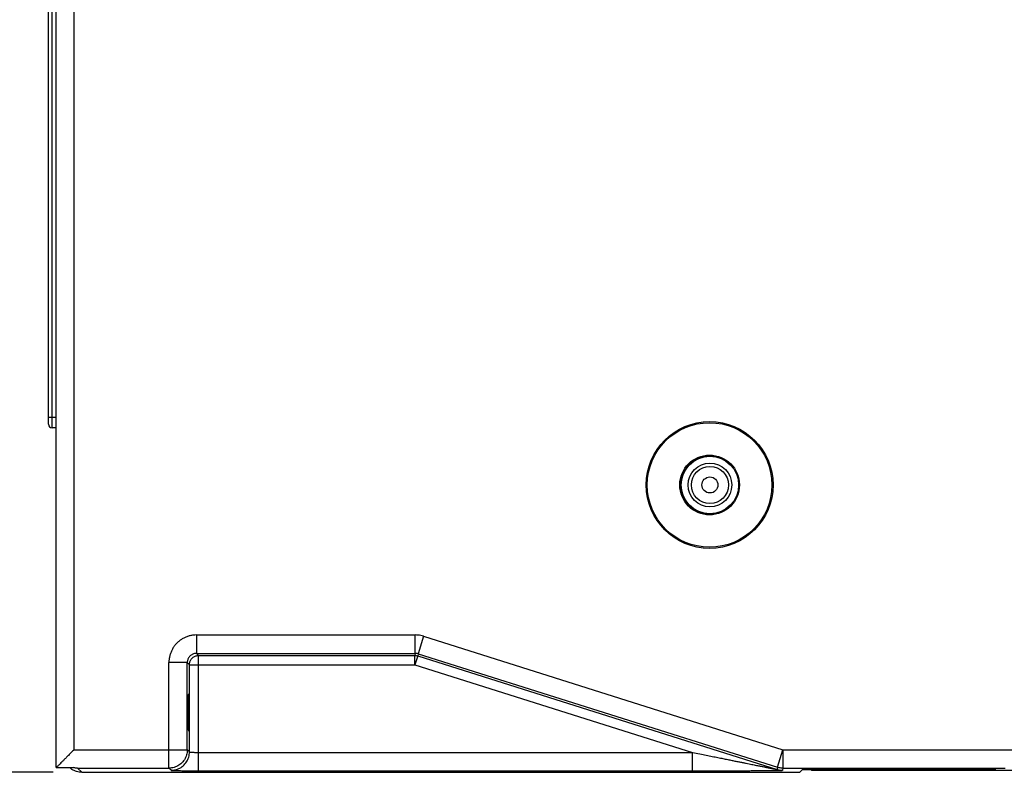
# Model space of a CAD drawing. Header units: inches. Extents: x 0 to 22, y 0 to 17.
# Tile 9 of 14: x 10.2 to 12.4, y 8.1 to 9.7. Entities that reach past the tile are written whole.
import ezdxf

# ---------------------------------------------------------------- set-up
doc = ezdxf.new("R2010")
doc.units = ezdxf.units.IN
doc.header["$LTSCALE"] = 1.21
doc.header["$MEASUREMENT"] = 0
doc.layers.get('0').update_dxf_attribs({"linetype": 'CONTINUOUS'})
doc.layers.add('DIMENSIONS', color=7, linetype='CONTINUOUS')
doc.styles.get("Standard").update_dxf_attribs({"font": 'txt', "width": 0.8})
doc.dimstyles.new('DIMSTYLE_1', dxfattribs={"dimtxt": 0.125, "dimasz": 0.18, "dimexe": 0.18, "dimexo": 0.0625, "dimgap": 0.09, "dimtad": 0, "dimtih": 1, "dimtoh": 1, "dimdec": 3, "dimzin": 4, "dimdsep": 46, "dimtxsty": 'STANDARD', "dimblk": '_FILLED', "dimblk1": '_FILLED', "dimblk2": '_FILLED', "dimcen": 0.09, "dimadec": 0, "dimazin": 0, "dimtp": 0.01, "dimtm": 0.01, "dimtfac": 1, "dimtdec": 3, "dimtofl": 0, "dimtmove": 0, "dimatfit": 3, "dimldrblk": '_FILLED', "dimfxl": 1, "dimtolj": 1, "dimtzin": 4, "dimarcsym": 0})

# ---------------------------------------------------------------- blocks, each defined once
blk = doc.blocks.new('_FILLED')
at = {"color": 0, "linetype": 'BYBLOCK'}
blk.add_solid([(0, 0), (-1, 0.174), (-1, -0.174)], dxfattribs=at)
blk = doc.blocks.new('*D1')
at = {"layer": 'DIMENSIONS', "color": 2, "linetype": 'CONTINUOUS'}
for p, q in [((10.4099, 12.2023), (8.6546, 12.2023)), ((8.7796, 12.2023), (8.7796, 9.5312)), ((8.7796, 8.0702), (8.7796, 9.2812)), ((10.2897, 8.0702), (8.6546, 8.0702))]:
    blk.add_line(p, q, dxfattribs=at)
at = {"layer": 'DIMENSIONS', "color": 2, "linetype": 'CONTINUOUS', "xscale": 0.18, "yscale": 0.18, "zscale": 0.18}
for p, rotation in [((8.7796, 12.2023), 90), ((8.7796, 8.0702), 270)]:
    blk.add_blockref('_FILLED', p, dxfattribs=dict(at, rotation=rotation))
at = {"layer": 'DIMENSIONS', "color": 2, "linetype": 'CONTINUOUS', "width": 0.8}
for s, p in [('[', (8.6921, 9.3437)), (']', (9.3921, 9.3437)), ('4.132', (8.0671, 9.3437)), ('104.96', (8.7921, 9.3437))]:
    blk.add_text(s, height=0.125, dxfattribs=at).set_placement(p)

msp = doc.modelspace()

# ---------------------------------------------------------------- linework, layer by layer
at = {"color": 7, "linetype": 'CONTINUOUS'}
for p, q in [((10.2966, 8.0805), (10.2966, 12.1944)), ((10.3354, 8.1193), (10.3354, 12.1556)), ((10.2874, 8.8201), (10.2874, 10.6362)), ((10.2796, 8.828), (10.2796, 10.6284)), ((10.2796, 8.8437), (10.2966, 8.8437)), ((10.2966, 8.8201), (10.2874, 8.8201)), ((10.6018, 8.3693), (11.078, 8.3693)), ((10.6018, 8.3693), (10.6018, 8.3293)), ((11.078, 8.3293), (11.078, 8.3693)), ((11.096, 8.3665), (11.084, 8.3283)), ((11.096, 8.3665), (11.8782, 8.1193)), ((10.6065, 8.3246), (10.6018, 8.3293)), ((10.6018, 8.3293), (11.078, 8.3293)), ((10.6065, 8.3246), (11.0772, 8.3246)), ((10.6065, 8.0736), (10.6065, 8.3246)), ((11.078, 8.3293), (11.0772, 8.3246)), ((11.0772, 8.3046), (11.0772, 8.3246)), ((11.0833, 8.3237), (11.0772, 8.3046)), ((11.084, 8.3283), (11.0833, 8.3237)), ((11.0833, 8.3237), (11.8654, 8.0765)), ((11.084, 8.3283), (11.8662, 8.0811)), ((10.5818, 8.3093), (10.5418, 8.3093)), ((10.5418, 8.0793), (10.5418, 8.3093)), ((10.5865, 8.3046), (10.5818, 8.3093)), ((10.5818, 8.1193), (10.5818, 8.3093)), ((10.5865, 8.3046), (11.0772, 8.3046)), ((10.5865, 8.1146), (10.5865, 8.3046)), ((11.0772, 8.3046), (11.6817, 8.1136)), ((10.3354, 8.1193), (10.5818, 8.1193)), ((10.5865, 8.1146), (10.5818, 8.1193)), ((10.6065, 8.1136), (11.6817, 8.1136)), ((11.6817, 8.0736), (11.6817, 8.1136)), ((11.8662, 8.0811), (11.8782, 8.1193)), ((11.8782, 8.1193), (12.8338, 8.1193)), ((11.8782, 8.1193), (11.8782, 8.0793)), ((10.2966, 8.0805), (10.3336, 8.0805)), ((11.8662, 8.0811), (11.8654, 8.0765)), ((10.3522, 8.0702), (10.3431, 8.0793)), ((10.3431, 8.0793), (10.5418, 8.0793)), ((10.3522, 8.0702), (11.9152, 8.0702)), ((10.5465, 8.0746), (10.5418, 8.0793)), ((10.6065, 8.0736), (11.6817, 8.0736)), ((11.8782, 8.0793), (11.8775, 8.0746)), ((11.8782, 8.0793), (12.3584, 8.0793)), ((11.9212, 8.0763), (11.9152, 8.0702)), ((11.9385, 8.0766), (11.9277, 8.0766)), ((11.9403, 8.0748), (11.9385, 8.0766)), ((11.9403, 8.0748), (11.9403, 8.0767)), ((11.9403, 8.0748), (12.8383, 8.0748)), ((12.3397, 8.0767), (11.9412, 8.0767)), ((12.3419, 8.0789), (12.3397, 8.0767))]:
    msp.add_line(p, q, dxfattribs=at)
for centre, radius in [((11.7187, 8.6959), 0.138), ((11.7187, 8.6959), 0.1356), ((11.7187, 8.6959), 0.065), ((11.7187, 8.6959), 0.0634), ((11.7194, 8.6959), 0.0625), ((11.7194, 8.6959), 0.0475), ((11.7194, 8.6959), 0.0404), ((11.7194, 8.6959), 0.0174)]:
    msp.add_circle(centre, radius, dxfattribs=at)
for centre, radius, start, end in [((10.2874, 8.828), 0.00787, 180, 270), ((11.7194, 8.6959), 0.063, 56.1785, 303.8215)]:
    msp.add_arc(centre, radius, start, end, dxfattribs=at)
for points, knots in [([(10.6018, 8.3693), (10.5995, 8.3693), (10.5947, 8.369), (10.5875, 8.3677), (10.5806, 8.3655), (10.5739, 8.3625), (10.5677, 8.3588), (10.5619, 8.3543), (10.5568, 8.3491), (10.5523, 8.3434), (10.5485, 8.3371), (10.5456, 8.3305), (10.5434, 8.3235), (10.5421, 8.3164), (10.5418, 8.3116), (10.5418, 8.3093)], [0, 0, 0, 0, 0.075874, 0.152592, 0.22984, 0.307265, 0.384549, 0.461655, 0.538706, 0.615819, 0.693078, 0.770431, 0.847578, 0.924195, 1, 1, 1, 1]), ([(11.096, 8.3665), (11.0941, 8.3671), (11.0901, 8.3681), (11.0841, 8.369), (11.08, 8.3693), (11.078, 8.3693)], [0, 0, 0, 0, 0.333562, 0.666303, 1, 1, 1, 1]), ([(10.6018, 8.3293), (10.6008, 8.3293), (10.5987, 8.3291), (10.5956, 8.3284), (10.5927, 8.3272), (10.59, 8.3255), (10.5876, 8.3235), (10.5856, 8.3211), (10.5839, 8.3184), (10.5827, 8.3155), (10.582, 8.3124), (10.5818, 8.3103), (10.5818, 8.3093)], [0, 0, 0, 0, 0.100257, 0.200436, 0.30052, 0.400463, 0.500252, 0.599927, 0.699666, 0.799597, 0.899701, 1, 1, 1, 1]), ([(10.5865, 8.3046), (10.5865, 8.3056), (10.5866, 8.3077), (10.5874, 8.3107), (10.5885, 8.3136), (10.5902, 8.3163), (10.5922, 8.3188), (10.5946, 8.3208), (10.5973, 8.3225), (10.6002, 8.3237), (10.6033, 8.3244), (10.6054, 8.3246), (10.6065, 8.3246)], [0, 0, 0, 0, 0.098395, 0.196815, 0.296201, 0.396673, 0.497656, 0.598353, 0.698775, 0.799101, 0.899467, 1, 1, 1, 1]), ([(11.0772, 8.3246), (11.0779, 8.3246), (11.0793, 8.3245), (11.0813, 8.3242), (11.0826, 8.3239), (11.0833, 8.3237)], [0, 0, 0, 0, 0.333333, 0.666667, 1, 1, 1, 1]), ([(11.084, 8.3283), (11.0833, 8.3285), (11.082, 8.3289), (11.08, 8.3292), (11.0786, 8.3293), (11.078, 8.3293)], [0, 0, 0, 0, 0.333385, 0.666626, 1, 1, 1, 1]), ([(10.585, 8.1601), (10.5848, 8.1601), (10.5849, 8.161), (10.5847, 8.1619), (10.5847, 8.164), (10.5846, 8.1667), (10.5845, 8.1702), (10.5844, 8.1742), (10.5844, 8.1788), (10.5843, 8.1839), (10.5843, 8.1892), (10.5843, 8.1949), (10.5843, 8.2006), (10.5843, 8.2063), (10.5843, 8.2119), (10.5843, 8.2173), (10.5844, 8.2223), (10.5844, 8.2269), (10.5845, 8.231), (10.5846, 8.2344), (10.5847, 8.2371), (10.5847, 8.2393), (10.5849, 8.2402), (10.5848, 8.2411), (10.585, 8.2411)], [0, 0, 0, 0, 0.005215, 0.02042, 0.045329, 0.079569, 0.122239, 0.172743, 0.229734, 0.29242, 0.359158, 0.42889, 0.5, 0.57111, 0.640842, 0.70758, 0.770266, 0.827257, 0.877761, 0.920431, 0.954671, 0.97958, 0.994785, 1, 1, 1, 1]), ([(10.585, 8.2411), (10.5851, 8.2411), (10.585, 8.2402), (10.5853, 8.2393), (10.5853, 8.2371), (10.5854, 8.2344), (10.5854, 8.231), (10.5855, 8.2269), (10.5856, 8.2223), (10.5856, 8.2173), (10.5857, 8.2119), (10.5857, 8.2063), (10.5857, 8.2006), (10.5857, 8.1949), (10.5857, 8.1892), (10.5856, 8.1839), (10.5856, 8.1788), (10.5855, 8.1742), (10.5854, 8.1702), (10.5854, 8.1667), (10.5853, 8.1641), (10.5853, 8.1619), (10.585, 8.1609), (10.5851, 8.1601), (10.585, 8.1601)], [0, 0, 0, 0, 0.005254, 0.020489, 0.04542, 0.079673, 0.122347, 0.172846, 0.229826, 0.292494, 0.359211, 0.428917, 0.5, 0.571083, 0.640789, 0.707506, 0.770174, 0.827154, 0.877653, 0.920327, 0.95458, 0.979511, 0.994746, 1, 1, 1, 1]), ([(10.3354, 8.1193), (10.3333, 8.1172), (10.3293, 8.1132), (10.3234, 8.1073), (10.318, 8.1019), (10.3131, 8.097), (10.3088, 8.0927), (10.3052, 8.0891), (10.3023, 8.0861), (10.2999, 8.0838), (10.2981, 8.082), (10.2971, 8.081), (10.2966, 8.0805)], [0, 0, 0, 0, 0.158764, 0.311476, 0.453401, 0.580575, 0.690935, 0.783911, 0.860072, 0.92052, 0.96669, 1, 1, 1, 1]), ([(10.5818, 8.1193), (10.5818, 8.1174), (10.5816, 8.1135), (10.5803, 8.1079), (10.5783, 8.1026), (10.5756, 8.0976), (10.5722, 8.093), (10.5681, 8.0889), (10.5635, 8.0855), (10.5585, 8.0828), (10.5531, 8.0808), (10.5476, 8.0795), (10.5437, 8.0793), (10.5418, 8.0793)], [0, 0, 0, 0, 0.090902, 0.181808, 0.272718, 0.363629, 0.454543, 0.545457, 0.636371, 0.727282, 0.818192, 0.909098, 1, 1, 1, 1]), ([(10.5465, 8.0746), (10.5484, 8.0746), (10.5522, 8.0749), (10.5578, 8.0761), (10.5632, 8.0781), (10.5682, 8.0809), (10.5728, 8.0843), (10.5768, 8.0883), (10.5802, 8.0929), (10.583, 8.0979), (10.585, 8.1033), (10.5862, 8.1089), (10.5865, 8.1127), (10.5865, 8.1146)], [0, 0, 0, 0, 0.090902, 0.181809, 0.272718, 0.36363, 0.454544, 0.545458, 0.636371, 0.727283, 0.818192, 0.909098, 1, 1, 1, 1]), ([(10.5865, 8.1146), (10.5865, 8.1145), (10.587, 8.1144), (10.5877, 8.1143), (10.5889, 8.1141), (10.5905, 8.114), (10.5926, 8.1139), (10.5949, 8.1138), (10.5976, 8.1137), (10.6004, 8.1136), (10.6034, 8.1136), (10.6054, 8.1136), (10.6065, 8.1136)], [0, 0, 0, 0, 0.016807, 0.056026, 0.117582, 0.200054, 0.30155, 0.419827, 0.552131, 0.69529, 0.845799, 1, 1, 1, 1]), ([(11.6817, 8.1136), (11.6869, 8.1125), (11.6968, 8.1105), (11.7111, 8.1076), (11.7242, 8.1049), (11.7363, 8.1025), (11.7475, 8.1002), (11.7578, 8.0981), (11.7672, 8.0962), (11.7759, 8.0944), (11.7839, 8.0928), (11.7913, 8.0913), (11.7981, 8.0899), (11.8044, 8.0887), (11.8101, 8.0875), (11.8155, 8.0864), (11.8204, 8.0854), (11.8249, 8.0845), (11.829, 8.0837), (11.8328, 8.0829), (11.8363, 8.0822), (11.8396, 8.0816), (11.8425, 8.081), (11.8452, 8.0804), (11.8477, 8.0799), (11.85, 8.0795), (11.8521, 8.0791), (11.854, 8.0787), (11.8558, 8.0783), (11.8573, 8.078), (11.8588, 8.0777), (11.8601, 8.0775), (11.8612, 8.0773), (11.8623, 8.0771), (11.8632, 8.0769), (11.8639, 8.0767), (11.8645, 8.0766), (11.8651, 8.0765), (11.8652, 8.0765), (11.8655, 8.0764), (11.8654, 8.0765)], [0, 0, 0, 0, 0.084483, 0.162137, 0.233562, 0.299291, 0.3598, 0.415518, 0.466833, 0.514098, 0.557635, 0.597739, 0.634679, 0.668703, 0.700039, 0.728899, 0.755472, 0.779935, 0.802449, 0.823162, 0.842209, 0.859716, 0.875798, 0.89056, 0.904098, 0.916501, 0.92785, 0.938217, 0.947669, 0.956265, 0.964057, 0.971086, 0.97739, 0.982989, 0.987883, 0.992059, 0.995483, 0.998001, 0.999521, 1, 1, 1, 1]), ([(10.3522, 8.0702), (10.3503, 8.0702), (10.3465, 8.0705), (10.3409, 8.0717), (10.3355, 8.0737), (10.3305, 8.0765), (10.3272, 8.0789), (10.3256, 8.0803), (10.3254, 8.0805)], [0, 0, 0, 0, 0.194676, 0.389571, 0.58409, 0.779131, 0.973573, 1, 1, 1, 1]), ([(10.3431, 8.0793), (10.3421, 8.0793), (10.3399, 8.0794), (10.3368, 8.0798), (10.3347, 8.0803), (10.3336, 8.0805)], [0, 0, 0, 0, 0.33394, 0.666964, 1, 1, 1, 1]), ([(11.8782, 8.0793), (11.8769, 8.0793), (11.8741, 8.0794), (11.8701, 8.08), (11.8675, 8.0807), (11.8662, 8.0811)], [0, 0, 0, 0, 0.333234, 0.666617, 1, 1, 1, 1]), ([(10.5465, 8.0746), (10.5466, 8.0745), (10.5474, 8.0745), (10.5487, 8.0743), (10.5509, 8.0743), (10.5539, 8.0741), (10.5577, 8.074), (10.5621, 8.0739), (10.5672, 8.0738), (10.5729, 8.0738), (10.5791, 8.0737), (10.5856, 8.0736), (10.5924, 8.0736), (10.5994, 8.0736), (10.6041, 8.0736), (10.6065, 8.0736)], [0, 0, 0, 0, 0.009209, 0.032316, 0.06939, 0.119902, 0.183043, 0.257764, 0.343042, 0.437795, 0.540819, 0.650666, 0.765277, 0.882452, 1, 1, 1, 1]), ([(11.6817, 8.0736), (11.69, 8.0736), (11.7056, 8.0736), (11.7279, 8.0736), (11.7478, 8.0736), (11.7657, 8.0737), (11.7817, 8.0737), (11.7961, 8.0738), (11.8089, 8.0738), (11.8203, 8.0739), (11.8304, 8.0739), (11.8394, 8.074), (11.8473, 8.0741), (11.8541, 8.0741), (11.86, 8.0742), (11.8649, 8.0742), (11.869, 8.0743), (11.8722, 8.0744), (11.8745, 8.0745), (11.8762, 8.0744), (11.8769, 8.0746), (11.8775, 8.0745), (11.8775, 8.0746)], [0, 0, 0, 0, 0.126609, 0.239875, 0.341335, 0.432273, 0.513755, 0.586697, 0.651882, 0.709987, 0.761596, 0.80721, 0.847259, 0.882099, 0.91201, 0.937219, 0.957901, 0.974132, 0.986085, 0.994078, 0.998548, 1, 1, 1, 1]), ([(11.8654, 8.0765), (11.8667, 8.0761), (11.8694, 8.0754), (11.8734, 8.0748), (11.8761, 8.0746), (11.8775, 8.0746)], [0, 0, 0, 0, 0.33333, 0.666664, 1, 1, 1, 1]), ([(11.9212, 8.0763), (11.9213, 8.0764), (11.9217, 8.0763), (11.9224, 8.0765), (11.9237, 8.0765), (11.9253, 8.0765), (11.9273, 8.0766), (11.9297, 8.0766), (11.9323, 8.0766), (11.9352, 8.0766), (11.9382, 8.0767), (11.9402, 8.0767), (11.9412, 8.0767)], [0, 0, 0, 0, 0.01496, 0.0536, 0.114709, 0.19748, 0.299313, 0.417981, 0.551056, 0.694197, 0.845468, 1, 1, 1, 1]), ([(12.3419, 8.0789), (12.342, 8.079), (12.3424, 8.0789), (12.3431, 8.0791), (12.3443, 8.0791), (12.3459, 8.0791), (12.3479, 8.0792), (12.3502, 8.0792), (12.3527, 8.0792), (12.3555, 8.0792), (12.3575, 8.0793), (12.3584, 8.0793)], [0, 0, 0, 0, 0.017678, 0.063178, 0.13531, 0.232912, 0.352938, 0.493544, 0.650405, 0.820767, 1, 1, 1, 1]), ([(12.3584, 8.0793), (12.3588, 8.0793), (12.3596, 8.0793), (12.3607, 8.0793), (12.3615, 8.0793), (12.3619, 8.0793)], [0, 0, 0, 0, 0.331498, 0.665182, 1, 1, 1, 1])]:
    msp.add_open_spline(points, degree=3, knots=knots, dxfattribs=at)
msp.add_open_spline([(11.9385, 8.0767), (11.9385, 8.0766), (11.9385, 8.0765), (11.9385, 8.0766)], degree=3, dxfattribs=at)

# ---------------------------------------------------------------- dimensions: what is measured, and where the dimension line sits
at = {"layer": 'DIMENSIONS', "color": 2, "linetype": 'CONTINUOUS'}
dim = msp.add_linear_dim(base=(8.7796, 12.2023), p1=(10.2897, 8.0702), p2=(10.4099, 12.2023), angle=90, dimstyle='DIMSTYLE_1', dxfattribs=at)
dim.commit()
dim.dimension.update_dxf_attribs({"geometry": '*D1', "text_midpoint": (8.7796, 9.4062), "dimtype": 160})

doc.saveas('drawing.dxf')
